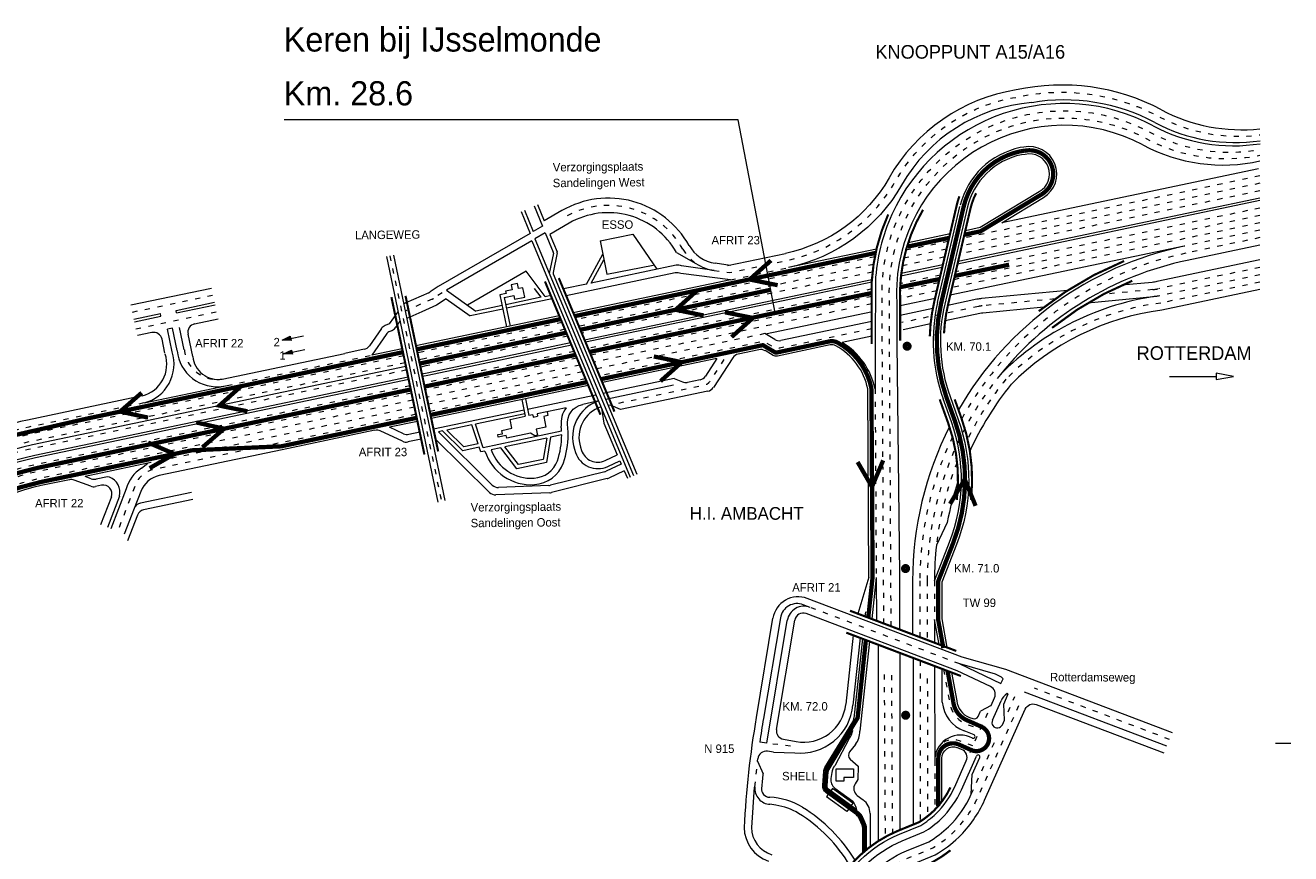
# Model space of a CAD drawing. Header units: metres. Extents: x 534 to 4800, y -2348 to -1467.
# Tile 7 of 7: x 4504 to 4800, y -1660 to -1467. Entities that reach past the tile are written whole.
import ezdxf

# ---------------------------------------------------------------- set-up
doc = ezdxf.new("R2010")
doc.units = ezdxf.units.M
doc.linetypes.add('ACAD_ISO03W100', pattern=[30, 12, -18])
doc.layers.get('0').update_dxf_attribs({"lineweight": 5})
for name, color, linetype, lineweight in [('deelstrepen', 8, 'ACAD_ISO03W100', 5), ('Kader', 7, 'Continuous', 5), ('Kunstwerk', 7, 'Continuous', 5), ('RW-MARK', 7, 'Continuous', 5), ('Spoorweg solid', 7, 'Continuous', 5), ('Strooi', 90, 'Continuous', 5), ('Strooi NIET', 10, 'Continuous', 5), ('Strooi niet strooien', 10, 'Continuous', 5), ('Strooi WEL', 90, 'Continuous', 5), ('Text', 7, 'Continuous', 5)]:
    doc.layers.add(name, color=color, linetype=linetype, lineweight=lineweight)

# ---------------------------------------------------------------- blocks, each defined once
blk = doc.blocks.new('Pijl 2')
at = {"layer": 'Strooi NIET'}
blk.add_hatch(color=256, dxfattribs=at).paths.add_polyline_path([(-0.25, 0), (-0.75, -2), (0.25, -2)])
blk.add_line((-0.25, -2), (-0.25, -5.09), dxfattribs=at)
blk.add_lwpolyline([(-0.75, -2), (-0.25, 0), (0.25, -2)], close=True, dxfattribs=at)
blk = doc.blocks.new('PIJL', base_point=(0, 0, -0.1))
at = {"color": 0}
for p, q in [((0, 0), (5.45, 0)), ((7.5, 0), (5.45, 0.375)), ((5.45, 0.375), (5.45, -0.375)), ((5.45, -0.375), (7.5, 0))]:
    blk.add_line(p, q, dxfattribs=at)
blk = doc.blocks.new('Pijl 1')
at = {"layer": 'Text', "xscale": 2, "yscale": 2, "zscale": 2, "rotation": 180}
blk.add_blockref('PIJL', (20, 0), dxfattribs=at)

msp = doc.modelspace()

# ---------------------------------------------------------------- linework, layer by layer
at = {"layer": 'deelstrepen', "linetype": 'ACAD_ISO03W100', "ltscale": 0.1}
for p, q in [((4792.87, -1503.53), (4723.06, -1518.19)), ((4792.87, -1501.8), (4723.49, -1516.37)), ((4792.87, -1505.27), (4722.64, -1520.01)), ((4792.87, -1509.31), (4721.65, -1524.26)), ((4792.87, -1512.77), (4720.8, -1527.9)), ((4792.87, -1511.04), (4721.22, -1526.08)), ((4792.87, -1514.51), (4775.14, -1518.23)), ((4792.87, -1516.24), (4775.49, -1519.89)), ((4719.5, -1518.94), (4709.54, -1521.02)), ((4719.92, -1517.11), (4710, -1519.2)), ((4589.23, -1520.48), (4601.29, -1577.92)), ((4702.72, -1520.72), (4632.8, -1535.4)), ((4719.07, -1520.76), (4709.18, -1522.83)), ((4702.41, -1522.52), (4633.47, -1536.99)), ((4702.18, -1524.3), (4634.13, -1538.58)), ((4668.97, -1526.08), (4682.49, -1523.24)), ((4718.08, -1525.01), (4708.69, -1526.98)), ((4792.87, -1524.93), (4769.46, -1529.84)), ((4792.87, -1526.66), (4769.67, -1531.53)), ((4528.95, -1533.64), (4547.83, -1529.68)), ((4599.14, -1530.61), (4592.81, -1533.42)), ((4601.45, -1529.11), (4599.43, -1530.45)), ((4702, -1528.24), (4635.63, -1542.17)), ((4701.99, -1529.97), (4636.29, -1543.76)), ((4717.23, -1528.65), (4708.62, -1530.46)), ((4529.77, -1537.56), (4548.65, -1533.59)), ((4701.99, -1531.7), (4636.95, -1545.36)), ((4629.52, -1536.09), (4596.93, -1542.93)), ((4630.18, -1537.68), (4597.28, -1544.59)), ((4630.85, -1539.27), (4597.63, -1546.25)), ((4676.96, -1538.69), (4637.62, -1546.95)), ((4596.93, -1542.93), (4595.68, -1543.19)), ((4632.34, -1542.86), (4597.16, -1550.24)), ((4551.12, -1550.81), (4584.98, -1543.7)), ((4597.28, -1544.59), (4596.03, -1544.85)), ((4633.01, -1544.45), (4597.51, -1551.9)), ((4597.63, -1546.25), (4596.38, -1546.51)), ((4633.67, -1546.04), (4597.86, -1553.56)), ((4634.33, -1547.64), (4598.21, -1555.22)), ((4635, -1549.23), (4598.56, -1556.88)), ((4702.78, -1551.6), (4703.05, -1595.7)), ((4722.6, -1615.93), (4687.59, -1602.7)), ((4713.31, -1615.15), (4713.35, -1652.77)), ((4704.91, -1618.37), (4705.13, -1656.41)), ((4706.61, -1618.53), (4706.83, -1655.54)), ((4715.01, -1619.34), (4715.05, -1651.57)), ((4771.73, -1633.61), (4740.1, -1621.64)), ((4725, -1636.67), (4729.93, -1625.65)), ((4683.01, -1635.14), (4678.32, -1634.62)), ((4674.64, -1644.71), (4675.26, -1638.71))]:
    msp.add_line(p, q, dxfattribs=at)
at = {"layer": 'deelstrepen', "linetype": 'ACAD_ISO03W100', "ltscale": 0.1, "flags": 128}
for points in [[(4665.11, -1523.91), (4668.62, -1524.41), (4682.14, -1521.57, 0.214293), (4707.52, -1503.1, -0.227242), (4736.1, -1483.36, -0.177344), (4769.03, -1487.83, 0.15517), (4792.87, -1492.2)], [(4704.84, -1606.49), (4704.47, -1541), (4704.48, -1531.63, -0.584824), (4767.06, -1491.56, 0.167983), (4792.88, -1495.63)], [(4706.55, -1607.14), (4706.17, -1541), (4706.18, -1531.53, -0.584861), (4766.26, -1493.06, 0.173141), (4792.87, -1496.98)], [(4701.99, -1537.56), (4680.44, -1542.1, -0.187348), (4679.01, -1541.87), (4677.33, -1540.88, 0.187072), (4675.9, -1540.65), (4638.28, -1548.54)], [(4592.46, -1543.87), (4505.09, -1562.21, 0.269012), (4456.78, -1605.66), (4452.24, -1619.69, -0.02685), (4450.89, -1623.22)], [(4592.81, -1545.53), (4505.44, -1563.87, 0.259154), (4459.12, -1604)], [(4667.39, -1544.76), (4664.01, -1549.94, -0.198904), (4662.75, -1550.8), (4640.83, -1555.4)], [(4593.15, -1547.19), (4505.79, -1565.52, 0.30868), (4457.82, -1615.47, -0.069689), (4454.6, -1625.68)], [(4593.94, -1550.92), (4506.57, -1569.26, 0.30868), (4461.64, -1616.04, -0.073219), (4457.84, -1627.81, -0.064982), (4451.74, -1636.96, -0.199736), (4422.48, -1651.39), (4415.61, -1651.83), (4239.13, -1663.14)], [(4594.63, -1554.24), (4507.27, -1572.58, 0.30868), (4464.96, -1616.63, -0.097645), (4463.72, -1626.97), (4463.65, -1627.27, -0.077339), (4456.04, -1639.74, -0.110433), (4439.53, -1652.26, -0.110965), (4424.02, -1654.67, -0.007197), (4422.71, -1654.77), (4415.82, -1655.08), (4263.57, -1664.71)], [(4594.29, -1552.58), (4506.92, -1570.92, 0.30868), (4463.3, -1616.34)], [(4531.62, -1554.9), (4504.74, -1560.54, 0.226598), (4459.25, -1595.31)], [(4595.33, -1557.56), (4534, -1570.43, 0.254299), (4529.63, -1574.14), (4525.47, -1584.95)], [(4718.83, -1617.24), (4720.21, -1624.72, 0.286127), (4724.25, -1630.02), (4727.44, -1631.23)], [(4688.64, -1699.48), (4692.12, -1690.32), (4697.92, -1675.03), (4698.58, -1673.27, -0.19745), (4710.77, -1661.23), (4716.12, -1659.04, 0.059027), (4721.17, -1655.25, 0.094518), (4726.86, -1647.09), (4737.16, -1624.06)], [(4725.7, -1635.11), (4722.55, -1633.92, 0.292859), (4718.01, -1634.88)]]:
    msp.add_lwpolyline(points, format="xyb", dxfattribs=at)
at = {"layer": 'deelstrepen', "linetype": 'ACAD_ISO03W100', "ltscale": 0.1}
for points in [[(4660.86, -1522.27, -0.115338), (4657.79, -1518.91, 0.417941), (4630.34, -1511.39)], [(4775.49, -1519.89, 0.218065), (4723.05, -1558.63, 0.218065)], [(4792.87, -1523.19), (4769.11, -1528.18, -0.027941), (4767.81, -1528.38), (4756.19, -1529.49)], [(4744.9, -1530.56), (4727.88, -1532.19, 0.027941), (4726.97, -1532.33), (4709.02, -1536.1)], [(4732.11, -1548.24, 0.172161), (4714.97, -1596.52), (4714.97, -1610.32)], [(4733.38, -1549.37, 0.055569), (4724.42, -1563.35, 0.055569)], [(4720.9, -1562.83, 0.111679), (4713.27, -1596.52), (4713.27, -1609.68)], [(4721.99, -1568.82, 0.06697), (4717.14, -1588.19)]]:
    msp.add_lwpolyline(points, format="xyb", dxfattribs=at)
for points in [[(4717.66, -1526.83), (4708.61, -1528.73)], [(4716.67, -1596.52), (4716.67, -1605.5)], [(4725.31, -1646.39), (4730.72, -1634.29)], [(4716.73, -1638.59), (4716.74, -1650.07)]]:
    msp.add_lwpolyline(points, dxfattribs=at)
at = {"layer": 'deelstrepen', "linetype": 'ACAD_ISO03W100', "ltscale": 0.1, "flags": 128}
for points in [[(4594.98, -1555.9), (4561.32, -1562.96), (4532.6, -1569)], [(4733.91, -1627.17), (4735.53, -1623.55)]]:
    msp.add_lwpolyline(points, dxfattribs=at)
at = {"layer": 'deelstrepen', "linetype": 'ACAD_ISO03W100', "ltscale": 0.1}
for centre, radius, start, end in [((4598.33, -1528.78), 2, 293.9526, 303.4837), ((4777.61, -1593.5), 62.48, 97.2965, 135.1491), ((4548.75, -1541.74), 7.67, 185.7121, 279.0569)]:
    msp.add_arc(centre, radius, start, end, dxfattribs=at)
at = {"layer": 'Kader', "color": 253}
msp.add_line((4796.53, -1634.47), (4800.06, -1634.47), dxfattribs=at)
at = {"layer": 'Kunstwerk', "const_width": 0.5}
for points in [[(4715.59, -1539.31, -0.050231), (4716.64, -1531.2), (4721.87, -1508.75, -0.029777), (4722.51, -1506.57)], [(4718.92, -1538.61, -0.044936), (4719.85, -1531.95), (4725.09, -1509.5, -0.062047), (4726.43, -1505.84)], [(4714.01, -1509.72, 0.148555), (4708.67, -1531.75), (4708.66, -1540.36)], [(4705.86, -1510.81, 0.091481), (4702, -1526.52), (4701.98, -1541.15)], [(4761.08, -1521.7, 0.072114), (4741.09, -1533.44, 0.072114)], [(4762.97, -1526.33, 0.072114), (4744.21, -1537.34, 0.072114)], [(4721.91, -1577.57, 0.116854), (4719.89, -1559.6), (4717.91, -1554.07)], [(4721.42, -1554.07), (4723, -1558.49, -0.114463), (4725.23, -1577.57)], [(4695.6, -1664.83, -0.139045), (4708.19, -1654.94), (4713.08, -1652.94, 0.053125), (4716.45, -1650.36, 0.087072), (4720.42, -1644.81, 0.087072)], [(4700.04, -1676.62), (4700.69, -1674.91, -0.237155), (4714.45, -1663.31), (4716.94, -1661.87, 0.035906), (4720.42, -1659.52, 0.035906)]]:
    msp.add_lwpolyline(points, format="xyb", dxfattribs=at)
for points in [[(4625.52, -1526.49), (4638.51, -1557.66)], [(4628.76, -1525.69), (4641.78, -1556.92)], [(4589.58, -1530.15), (4597.3, -1566.96)], [(4592.88, -1529.85), (4600.52, -1566.23)], [(4721.79, -1612.9), (4696.91, -1603.49)], [(4722.87, -1618.76), (4696.05, -1608.62)]]:
    msp.add_lwpolyline(points, dxfattribs=at)
at = {"layer": 'RW-MARK'}
for p, q in [((4792.52, -1500.14), (4732.42, -1512.75)), ((4792.87, -1507), (4722.21, -1521.83)), ((4619.91, -1510.12), (4622.04, -1515.24)), ((4620.69, -1509.79), (4622.78, -1514.82)), ((4622.98, -1508.83), (4624.95, -1513.56)), ((4623.76, -1508.51), (4625.35, -1512.31)), ((4629.49, -1509.91), (4625.35, -1512.31)), ((4717.42, -1531.39), (4722.65, -1508.93)), ((4792.87, -1507.58), (4722.07, -1522.44)), ((4631.19, -1512.86), (4626.67, -1515.47)), ((4622.04, -1515.24), (4600.51, -1527.69)), ((4624.95, -1513.56), (4622.78, -1514.82)), ((4625.6, -1515.11), (4623.15, -1516.53)), ((4625.6, -1515.11), (4627.47, -1519.61)), ((4626.67, -1515.47), (4628.36, -1519.52)), ((4638.4, -1517.01), (4646.05, -1515.4)), ((4646.05, -1515.4), (4651.74, -1523.63)), ((4622.42, -1516.98), (4602.49, -1528.51)), ((4622.42, -1516.98), (4645.46, -1572.24)), ((4623.15, -1516.53), (4646.23, -1571.89)), ((4638.4, -1517.01), (4640.02, -1524.75)), ((4703.11, -1518.9), (4682.49, -1523.24)), ((4775.14, -1518.23), (4720.37, -1529.72)), ((4792.87, -1517.98), (4775.84, -1521.56)), ((4588.4, -1520.65), (4600.46, -1578.1)), ((4590.06, -1520.31), (4602.12, -1577.75)), ((4627.5, -1519.9), (4626.53, -1524.63)), ((4628.38, -1519.82), (4627.44, -1524.39)), ((4635.25, -1527.09), (4639.05, -1520.13)), ((4636.34, -1526.87), (4639.32, -1521.41)), ((4668.86, -1522.73), (4665.34, -1522.23)), ((4668.27, -1522.75), (4681.79, -1519.91)), ((4621.14, -1524.06), (4607.39, -1532.01)), ((4625.57, -1530), (4621.14, -1524.06)), ((4627.47, -1524.69), (4647, -1571.54)), ((4656.03, -1524.47), (4630.48, -1529.83)), ((4656.24, -1522.69), (4636.34, -1526.87)), ((4640.02, -1524.75), (4650.87, -1522.65)), ((4668.97, -1526.08), (4657.3, -1524.62)), ((4718.51, -1523.19), (4708.84, -1525.21)), ((4718.65, -1522.58), (4708.91, -1524.62)), ((4528.6, -1531.98), (4547.48, -1528.02)), ((4600.51, -1527.69), (4598.61, -1528.95)), ((4619.1, -1526.95), (4617.58, -1527.27)), ((4617.58, -1527.27), (4617.83, -1528.47)), ((4619.35, -1528.16), (4619.1, -1526.95)), ((4620.31, -1527.95), (4619.35, -1528.16)), ((4620.77, -1530.12), (4620.31, -1527.95)), ((4624.65, -1530.19), (4623.1, -1528.11)), ((4635.25, -1527.09), (4629.82, -1528.24)), ((4668.97, -1526.08), (4632.14, -1533.81)), ((4702.03, -1526.07), (4634.8, -1540.18)), ((4702, -1526.65), (4684.25, -1530.38)), ((4702.85, -1526.52), (4702.78, -1541.16)), ((4598.32, -1529.11), (4592.95, -1531.5)), ((4602.39, -1530.53), (4600.11, -1532.04)), ((4602.39, -1530.53), (4608.01, -1534.55)), ((4602.49, -1528.51), (4609.34, -1533.4)), ((4616.43, -1529.33), (4614.97, -1529.64)), ((4614.97, -1529.64), (4616.53, -1537.08)), ((4615.96, -1530.22), (4618.2, -1529.75)), ((4615.96, -1530.22), (4617.36, -1536.91)), ((4617.83, -1528.47), (4616.31, -1528.79)), ((4616.31, -1528.79), (4616.43, -1529.33)), ((4624.65, -1530.19), (4616.32, -1531.94)), ((4627.2, -1530.52), (4616.49, -1532.77)), ((4618.2, -1529.75), (4618.38, -1530.62)), ((4618.38, -1530.62), (4620.77, -1530.12)), ((4625.57, -1530), (4626.87, -1529.72)), ((4684.25, -1530.38), (4635.02, -1540.71)), ((4716.81, -1530.47), (4708.67, -1532.18)), ((4792.87, -1528.39), (4769.89, -1533.22)), ((4529.3, -1535.31), (4535.51, -1534)), ((4539.16, -1533.24), (4548.18, -1531.34)), ((4539.28, -1533.82), (4548.31, -1531.93)), ((4591.11, -1533.56), (4589.02, -1536.41)), ((4596.7, -1533.55), (4593.17, -1535.12)), ((4600.11, -1532.04), (4596.7, -1533.55)), ((4615.66, -1532.94), (4608.01, -1534.55)), ((4615.49, -1532.11), (4609.34, -1533.4)), ((4702.14, -1533.55), (4677.14, -1538.8)), ((4707.87, -1531.42), (4707.86, -1540.04)), ((4529.42, -1535.89), (4535.63, -1534.59)), ((4543.52, -1536.41), (4549, -1535.26)), ((4589.02, -1536.41), (4588.11, -1536.79)), ((4591.58, -1535.79), (4590.44, -1537.35)), ((4628.86, -1534.49), (4595.33, -1541.53)), ((4701.99, -1535.83), (4680.71, -1540.3)), ((4533.52, -1538.43), (4530.11, -1539.14)), ((4536.58, -1543.27), (4535.89, -1539.97)), ((4538.32, -1537.42), (4537.14, -1537.67)), ((4538.24, -1542.92), (4537.14, -1537.67)), ((4539.42, -1542.67), (4538.32, -1537.42)), ((4541.11, -1542.51), (4540.01, -1537.25)), ((4587.22, -1537.5), (4584.42, -1541.53)), ((4588.33, -1538.88), (4584.98, -1543.7)), ((4589.58, -1538.02), (4589.22, -1538.17)), ((4679.29, -1540.06), (4676.96, -1538.69)), ((4701.99, -1539.29), (4695.07, -1540.75)), ((4583.18, -1542.35), (4578.67, -1543.3)), ((4592.11, -1542.21), (4584.98, -1543.7)), ((4631.51, -1540.87), (4597.98, -1547.91)), ((4631.73, -1541.4), (4598.1, -1548.46)), ((4675.61, -1542.44), (4670.73, -1543.46)), ((4707.86, -1541), (4708.47, -1594.98)), ((4549.95, -1549.32), (4578.67, -1543.3)), ((4665.77, -1544.5), (4638.95, -1550.13)), ((4665.77, -1544.5), (4663.1, -1548.6)), ((4669.47, -1544.33), (4664.93, -1551.28)), ((4593.5, -1548.84), (4506.13, -1567.18)), ((4597.98, -1547.91), (4596.73, -1548.17)), ((4598.1, -1548.46), (4596.84, -1548.72)), ((4593.62, -1549.4), (4506.25, -1567.74)), ((4531.7, -1554.89), (4551.12, -1550.81)), ((4635.66, -1550.82), (4620.93, -1553.92)), ((4655.73, -1549.21), (4639.14, -1552.69)), ((4655.59, -1550.77), (4639.73, -1554.1)), ((4655.73, -1549.21), (4657.68, -1549.99)), ((4661.83, -1549.46), (4658.84, -1550.09)), ((4531.27, -1553.25), (4504.39, -1558.9)), ((4620.93, -1553.92), (4598.9, -1558.54)), ((4620.1, -1554.09), (4620.92, -1557.98)), ((4620.93, -1553.92), (4621.76, -1557.87)), ((4637.46, -1553.05), (4621.46, -1556.4)), ((4637.76, -1554.51), (4634.35, -1555.23)), ((4663.67, -1552.14), (4643.2, -1556.44)), ((4720.65, -1559.33), (4718.72, -1553.97)), ((4620.63, -1556.58), (4599.43, -1561.03)), ((4620.8, -1557.41), (4609.25, -1559.83)), ((4622.66, -1557.68), (4621.76, -1557.87)), ((4622.66, -1557.68), (4622.78, -1558.21)), ((4630.46, -1556.05), (4623.67, -1557.47)), ((4623.67, -1557.47), (4623.78, -1558)), ((4626.19, -1557.83), (4625.23, -1558.03)), ((4626.01, -1556.98), (4626.19, -1557.83)), ((4638.72, -1556.09), (4639.28, -1559.64)), ((4640.83, -1555.4), (4640.32, -1555.51)), ((4643.2, -1556.44), (4640.83, -1555.4)), ((4595.68, -1559.22), (4589.16, -1560.58)), ((4592.42, -1562.09), (4589.16, -1560.58)), ((4608.42, -1560.01), (4602.56, -1561.24)), ((4609.86, -1564.45), (4608.42, -1560.01)), ((4611.06, -1565.37), (4609.25, -1559.83)), ((4617.34, -1558.73), (4620.92, -1557.98)), ((4617.78, -1560.83), (4617.34, -1558.73)), ((4622.78, -1558.21), (4623.78, -1558)), ((4625.76, -1560.54), (4623.48, -1561.02)), ((4625.23, -1558.03), (4625.76, -1560.54)), ((4639.28, -1559.64), (4642.45, -1567.07)), ((4592.21, -1563.87), (4586.98, -1561.45)), ((4596.55, -1563.37), (4593.46, -1564.02)), ((4596.2, -1561.7), (4593.67, -1562.24)), ((4612.52, -1575.82), (4599.93, -1563.4)), ((4601.57, -1561.44), (4600.57, -1561.65)), ((4613.19, -1574.09), (4600.57, -1561.65)), ((4606.26, -1566.07), (4601.57, -1561.44)), ((4606.53, -1565.15), (4602.56, -1561.24)), ((4629.41, -1561.52), (4611.06, -1565.37)), ((4614.48, -1562.31), (4615.55, -1562.09)), ((4614.6, -1562.89), (4614.48, -1562.31)), ((4616.43, -1562.5), (4614.6, -1562.89)), ((4615.39, -1561.33), (4617.78, -1560.83)), ((4615.55, -1562.09), (4615.39, -1561.33)), ((4625.96, -1563.11), (4616.09, -1565.18)), ((4616.57, -1563.15), (4616.43, -1562.5)), ((4622.1, -1561.99), (4616.57, -1563.15)), ((4623.13, -1562.57), (4622.1, -1561.99)), ((4623.78, -1562.43), (4623.13, -1562.57)), ((4623.48, -1561.02), (4623.78, -1562.43)), ((4625.96, -1563.11), (4625.13, -1568.11)), ((4626.85, -1562.92), (4625.87, -1568.82)), ((4629.43, -1562.38), (4626.85, -1562.92)), ((4610.13, -1565.26), (4606.26, -1566.07)), ((4609.86, -1564.45), (4606.53, -1565.15)), ((4610.49, -1566.36), (4610.13, -1565.26)), ((4611.47, -1566.15), (4610.49, -1566.36)), ((4615.17, -1565.37), (4612.93, -1565.84)), ((4618.97, -1570.27), (4615.17, -1565.37)), ((4619.32, -1569.33), (4616.09, -1565.18)), ((4532.6, -1569), (4517.9, -1572.08)), ((4531.11, -1570.17), (4532.6, -1569)), ((4625.87, -1568.82), (4618.97, -1570.27)), ((4625.13, -1568.11), (4619.32, -1569.33)), ((4643.38, -1569.24), (4639.87, -1570.87)), ((4643.04, -1568.45), (4643.38, -1569.24)), ((4519.33, -1572.62), (4517.9, -1572.08)), ((4523.12, -1572.14), (4520.44, -1572.7)), ((4523.59, -1572.27), (4523.12, -1572.14)), ((4639.51, -1570.99), (4626.8, -1574.16)), ((4640.08, -1572.6), (4627.04, -1575.85)), ((4644.09, -1570.78), (4640.44, -1572.48)), ((4644.05, -1570.8), (4644.82, -1572.52)), ((4514.22, -1572.85), (4507.61, -1574.24)), ((4519.2, -1574.38), (4515.33, -1572.94)), ((4521.76, -1574.16), (4520.31, -1574.47)), ((4527.48, -1575), (4523.88, -1584.33)), ((4527.48, -1575), (4523.88, -1584.33)), ((4626.39, -1574.22), (4614.67, -1574.67)), ((4524.04, -1576.84), (4521.5, -1583.42)), ((4525.92, -1576.68), (4523.09, -1584.03)), ((4542.76, -1575.82), (4530.82, -1578.32)), ((4543.1, -1577.48), (4531.59, -1579.9)), ((4626.63, -1575.91), (4614, -1576.39)), ((4529.37, -1579.56), (4527.05, -1585.56)), ((4530.13, -1581.14), (4527.82, -1587.13)), ((4719.66, -1582.86), (4717.14, -1588.19)), ((4716.67, -1596.52), (4720.24, -1587.42)), ((4701.35, -1595.65), (4698.78, -1604.2)), ((4703.05, -1595.7), (4702.01, -1605.42)), ((4703.05, -1595.7), (4703.11, -1605.84)), ((4708.47, -1594.98), (4708.52, -1607.88)), ((4687.59, -1602.7), (4685.97, -1602.08)), ((4723.2, -1614.34), (4686.92, -1600.62)), ((4680.61, -1605.16), (4676.67, -1628.73)), ((4722, -1617.52), (4686.65, -1604.16)), ((4674.99, -1628.45), (4678.87, -1605.24)), ((4677.43, -1634.49), (4682.23, -1605.78)), ((4679.7, -1631.23), (4683.97, -1605.7)), ((4717.75, -1611.38), (4716.68, -1605.51)), ((4697.63, -1609.22), (4695.91, -1625.38)), ((4699.27, -1609.84), (4697.6, -1625.56)), ((4699.82, -1610.04), (4697.84, -1628.63)), ((4701.45, -1610.66), (4699.22, -1631.66)), ((4703.47, -1611.43), (4703.47, -1657.4)), ((4708.55, -1613.35), (4708.55, -1654.79)), ((4711.66, -1614.52), (4711.66, -1653.52)), ((4730.99, -1618.36), (4722.6, -1615.93)), ((4722.6, -1615.93), (4732.24, -1620.5)), ((4733.35, -1617.27), (4723.2, -1614.34)), ((4718.51, -1624.88), (4718.51, -1617.12)), ((4732.24, -1620.5), (4732.73, -1619.39)), ((4772.4, -1632.04), (4733.35, -1617.27)), ((4732.24, -1620.49), (4732.14, -1620.45)), ((4733.93, -1622.95), (4733.7, -1622.86)), ((4771.06, -1635.17), (4737.72, -1622.56)), ((4729.93, -1625.65), (4727.46, -1627.01)), ((4733.04, -1629.11), (4732.88, -1625.31)), ((4697.38, -1631.67), (4691.95, -1640.63)), ((4725.95, -1632.48), (4723.65, -1631.61)), ((4677.43, -1634.49), (4675.78, -1634.25)), ((4681.32, -1633.53), (4684.33, -1634.07)), ((4696.7, -1633.4), (4693.33, -1639.75)), ((4698.19, -1634.76), (4696.82, -1636.49)), ((4725.6, -1633.26), (4724.85, -1632.97)), ((4678.97, -1636.57), (4677.62, -1636.37)), ((4678.97, -1636.57), (4683.99, -1636.69)), ((4675.26, -1638.71), (4675.34, -1638.1)), ((4675.26, -1638.71), (4676.55, -1641.63)), ((4693.66, -1643.36), (4693.66, -1640.49)), ((4693.66, -1640.49), (4697.7, -1640.49)), ((4696.95, -1638.19), (4698.82, -1639.88)), ((4697.71, -1640.49), (4697.71, -1642.49)), ((4698.82, -1639.88), (4698.78, -1643)), ((4691.76, -1641.1), (4691.52, -1644.45)), ((4692.65, -1641.33), (4692.44, -1642.69)), ((4695.44, -1643.36), (4693.66, -1643.36)), ((4697.71, -1642.49), (4695.44, -1642.49)), ((4695.44, -1642.49), (4695.44, -1643.36)), ((4698.78, -1643), (4698.14, -1643.97)), ((4698.78, -1643), (4698.78, -1643)), ((4725.31, -1646.39), (4725.51, -1641.77)), ((4674.51, -1644.78), (4673.83, -1654.18)), ((4691.83, -1646.41), (4691.41, -1646.98)), ((4698.53, -1650.09), (4691.86, -1645.2)), ((4692.84, -1645.04), (4692.42, -1645.61)), ((4697.57, -1648.51), (4692.84, -1645.04)), ((4693.38, -1644.97), (4697.54, -1648.02)), ((4698.62, -1646.7), (4699.97, -1647.69)), ((4679.57, -1648.97), (4678.18, -1648.76)), ((4696.14, -1650.46), (4691.41, -1646.98)), ((4697.57, -1648.51), (4697.15, -1649.08)), ((4696.56, -1649.89), (4696.14, -1650.46)), ((4701.61, -1650.92), (4701.61, -1658.7))]:
    msp.add_line(p, q, dxfattribs=at)
for points in [[(4735.84, -1481.68, 0.227229), (4706.05, -1502.26, -0.214322), (4681.79, -1519.91)], [(4739.44, -1484.67, 0.248476), (4708.99, -1503.94, -0.214268), (4682.49, -1523.24)], [(4767.85, -1490.06, 0.432232), (4706.71, -1510.82, 0.432232)], [(4765.47, -1494.56, 0.549087), (4707.86, -1527.19, 0.4032)], [(4732.42, -1512.75), (4742.23, -1506.82, 0.847009), (4737.57, -1495.1), (4736.73, -1495.19, 0.287587), (4722.73, -1508.63)], [(4723.91, -1514.54), (4727.38, -1513.81), (4741.17, -1505.47, 0.865889), (4737.93, -1496.76), (4737.07, -1496.85, 0.292112), (4724.31, -1509.31), (4719.07, -1531.77, 0.144304), (4720.32, -1553.39), (4722.25, -1558.76, -0.181352), (4721.82, -1588.04), (4718.37, -1596.84), (4718.37, -1605.36), (4719.61, -1612.08)], [(4775.14, -1518.23, 0.213213), (4722.29, -1556.52, 0.213213)], [(4775.84, -1521.56, 0.172161), (4732.11, -1548.24, 0.172161)], [(4792.87, -1521.46), (4768.76, -1526.52, -0.027941), (4767.65, -1526.69), (4760.55, -1527.36)], [(4747.85, -1528.57), (4727.72, -1530.5, 0.027941), (4726.62, -1530.66), (4719.82, -1532.09)], [(4769.46, -1529.84, -0.027941), (4767.98, -1530.07), (4752.55, -1531.54)], [(4742.25, -1532.52), (4728.04, -1533.88, 0.027941), (4727.32, -1533.99), (4719.18, -1535.7)], [(4701.35, -1595.65), (4701.08, -1551.6, 0.218884), (4693.63, -1541.55, 0.179368), (4692.25, -1541.34), (4679.92, -1543.95, -0.187348), (4678.91, -1543.78), (4677.04, -1542.67)], [(4734.65, -1550.51, 0.063116), (4724.97, -1566.16, 0.063116)], [(4638.03, -1554.42, 0.408496), (4632.43, -1565.72), (4632.67, -1566.47, 0.449212), (4640.21, -1569.75), (4643.04, -1568.45)], [(4611.47, -1566.15, 0.347827), (4623.06, -1573.99, 0.301963), (4629.84, -1568.9, 0.083634), (4630.93, -1562.37), (4630.91, -1561.45, 0.016373), (4630.8, -1560.15, -0.387153), (4634.35, -1555.23)], [(4638.61, -1555.81, 0.411985), (4633.85, -1565.25), (4634.1, -1566.01, 0.449212), (4639.58, -1568.39), (4642.45, -1567.07)], [(4504.39, -1558.9, 0.1994), (4461.32, -1588.4), (4459.25, -1595.31, 0.040116), (4455.18, -1605.14), (4450.61, -1619.22, -0.024392), (4449.45, -1622.27)], [(4720.18, -1560.43, 0.117559), (4711.57, -1596.52), (4711.57, -1609.04)], [(4612.95, -1565.84, 0.343845), (4622.96, -1572.49, 0.302255), (4628.43, -1568.4, 0.083551), (4629.43, -1562.37)], [(4506.13, -1567.18, 0.30868), (4459.47, -1615.78, -0.058853), (4456.82, -1624.84, -0.058853)], [(4506.25, -1567.74, 0.30868), (4460.01, -1615.89, -0.058565), (4457.35, -1625.03, -0.058565)], [(4507.61, -1574.24, 0.30868), (4466.64, -1616.92, -0.097645), (4465.4, -1627.25)], [(4722.19, -1573.19, 0.034193), (4719.66, -1582.86)], [(4717.14, -1588.19, 0.02787), (4716.67, -1596.52)], [(4720.68, -1617.94), (4721.9, -1624.56, 0.286127), (4724.85, -1628.43)], [(4729.93, -1625.65), (4730.74, -1623.83, 0.407891), (4729.77, -1621.21), (4722, -1617.52)], [(4691.31, -1697.24), (4693.71, -1690.92), (4699.51, -1675.63), (4700.16, -1673.91, -0.197042), (4711.42, -1662.81), (4716.88, -1660.57, 0.060153), (4722.35, -1656.47, 0.094605), (4728.41, -1647.78), (4737.94, -1626.48, -0.397053), (4740.47, -1625.42), (4770.39, -1636.73)], [(4724.85, -1628.43), (4725.66, -1628.73, 0.397053), (4726.92, -1628.21), (4727.46, -1627.01)], [(4699.91, -1660.09), (4699.91, -1654.45, 0.101325), (4699.75, -1653.66), (4699.07, -1652.08, 0.134253), (4698.42, -1651.25), (4691.34, -1646.06, -0.258388), (4690.52, -1644.3), (4690.76, -1641.07, -0.118524), (4691.05, -1640.18), (4697.56, -1629.45)], [(4690.53, -1682.53), (4693.94, -1673.52), (4694.64, -1671.69, -0.198295), (4709.16, -1657.3), (4714.23, -1655.22, 0.055659), (4718.22, -1652.19, 0.094246), (4722.98, -1645.35), (4726.5, -1637.47)], [(4691.44, -1670.82), (4691.44, -1675.33), (4692.35, -1672.92), (4693.06, -1671.06, -0.198579), (4708.52, -1655.73), (4713.46, -1653.7, 0.054023), (4717.04, -1650.97, 0.094106), (4721.43, -1644.66), (4724.14, -1638.6, 0.431585), (4723.02, -1635.92), (4721.95, -1635.51)], [(4718.42, -1648.1), (4718.43, -1637.94, -0.524452), (4721.95, -1635.51)], [(4686.89, -1699.31), (4690.53, -1689.72), (4696.33, -1674.43), (4697.01, -1672.64, -0.197815), (4710.13, -1659.66), (4715.37, -1657.51, 0.057786), (4719.99, -1654.03, 0.094421), (4725.31, -1646.39)]]:
    msp.add_lwpolyline(points, format="xyb", dxfattribs=at)
for points in [[(4710.55, -1517.34), (4720.35, -1515.29)], [(4716.3, -1532.83), (4708.67, -1534.43)], [(4715.78, -1536.41), (4709.37, -1537.76)], [(4707.86, -1540.04), (4707.86, -1541)], [(4702.78, -1540.31), (4702.78, -1551.6)], [(4585.73, -1561.3), (4563.98, -1565.87), (4535.25, -1571.9)], [(4732.88, -1625.31), (4733.93, -1622.95)], [(4730.25, -1629.1), (4732.29, -1624.53)], [(4732.58, -1630.14), (4733.04, -1629.11)], [(4725.51, -1641.77), (4727.28, -1637.82)]]:
    msp.add_lwpolyline(points, dxfattribs=at)
at = {"layer": 'RW-MARK', "flags": 128}
for points in [[(4716.68, -1605.51), (4716.69, -1610.97)], [(4716.69, -1616.43), (4716.73, -1638.59)]]:
    msp.add_lwpolyline(points, dxfattribs=at)
at = {"layer": 'RW-MARK'}
for centre, radius, start, end in [((4746.46, -1530.53), 49.99, 62.1441, 102.2691), ((4747.04, -1529.2), 45.17, 62.0009, 99.6865), ((4788.61, -1451.02), 40, 241.9793, 276.1176), ((4787.04, -1454), 40, 241.9793, 278.3911), ((4786.64, -1454.76), 40, 241.9793, 278.9724), ((4784.26, -1459.25), 40, 241.9793, 282.4303), ((4747.34, -1529.13), 44.57, 155.7366, 176.6442), ((4627.01, -1519.8), 0.5, 348.3624, 22.6295), ((4627.89, -1519.72), 0.5, 348.3624, 22.6295), ((4627.93, -1524.49), 0.5, 168.3624, 202.6295), ((4656.44, -1526.43), 2, 64.67, 101.8534), ((4656.65, -1524.65), 2, 64.67, 101.8534), ((4746.79, -1529.19), 38.98, 177.0525, 183.2835), ((4597.51, -1527.28), 2, 293.9526, 303.4837), ((4777.61, -1593.5), 64.18, 97.2965, 135.1491), ((4593.76, -1533.32), 2, 113.9526, 130.136), ((4756.37, -1540.46), 40, 166.8811, 199.7264), ((4777.61, -1593.5), 60.78, 97.2965, 135.1491), ((4588.86, -1538.64), 2, 112.1662, 145.2076), ((4533.93, -1540.39), 2, 11.8534, 101.8534), ((4589.97, -1540.02), 2, 112.1662, 145.2076), ((4588.83, -1536.17), 2, 292.1662, 323.7748), ((4680.3, -1538.34), 2, 239.4697, 281.8534), ((4529.33, -1545.82), 9.37, 284.65, 17.9948), ((4548.75, -1541.74), 9.37, 185.7121, 279.0569), ((4582.77, -1540.39), 2, 281.8631, 325.2076), ((4676.02, -1544.4), 2, 59.4697, 101.8534), ((4686.46, -1555.03), 16.67, 11.8534, 58.8978), ((4529.33, -1545.83), 7.67, 284.65, 17.9948), ((4549.01, -1543.42), 5.97, 185.7121, 279.0569), ((4671.14, -1545.42), 2, 101.8534, 146.8516), ((4661.42, -1547.51), 2, 281.8534, 326.8516), ((4658.42, -1548.13), 2, 248.2737, 281.8534), ((4663.25, -1550.19), 2, 281.8534, 326.8516), ((4611.01, -1562.4), 18.42, 2.7576, 6.5097), ((4682.99, -1572.83), 40, 338.6105, 19.7264), ((4586.14, -1563.26), 2, 65.1134, 101.8534), ((4593.26, -1560.28), 2, 245.1134, 281.8534), ((4593.05, -1562.06), 2, 245.1134, 281.8534), ((4520.03, -1570.74), 2, 249.5497, 281.8534), ((4522.41, -1575.72), 3.64, 344.6654, 71.0457), ((4535.36, -1577.14), 8.16, 121.3688, 164.7335), ((4639.03, -1569.05), 2, 284.0005, 294.8498), ((4639.6, -1570.66), 2, 284.0005, 294.8498), ((4514.63, -1574.81), 2, 69.5497, 101.8534), ((4519.9, -1572.51), 2, 249.5497, 281.8534), ((4522.17, -1576.12), 2, 338.9248, 101.8534), ((4614.6, -1572.67), 2, 225.4142, 272.1781), ((4626.31, -1572.22), 2, 272.1781, 284.0005), ((4531.23, -1580.28), 2, 101.8534, 158.9248), ((4613.93, -1574.39), 2, 225.4142, 272.1781), ((4626.55, -1573.91), 2, 272.1781, 284.0005), ((4532, -1581.85), 2, 101.8534, 158.9248), ((4684.79, -1606.23), 6, 69.2839, 170.4984), ((4684.56, -1605.82), 4, 69.2839, 170.4984), ((4686.18, -1606.44), 4, 69.2839, 170.4984), ((4685.94, -1606.03), 2, 69.2839, 170.4984), ((4729.88, -1622.2), 4, 44.6528, 73.9008), ((4735.94, -1626.17), 4, 124.1842, 155.9066), ((4685.34, -1624.46), 12.31, 263.714, 354.856), ((4686.08, -1624.34), 9.89, 259.8372, 353.9313), ((4726.48, -1624.13), 8, 185.4149, 249.2839), ((4885.02, -1664.81), 213.16, 170.1795, 177.1494), ((4885.02, -1664.8), 211.46, 170.1795, 171.6949), ((4695.85, -1628.42), 2, 328.7404, 353.9313), ((4681.67, -1631.56), 2, 170.4984, 259.8372), ((4693.52, -1630.87), 4.07, 321.5668, 351.3605), ((4693.65, -1628.7), 4.77, 321.5668, 324.6625), ((4694.45, -1631.79), 4.77, 321.5668, 1.6428), ((4731.41, -1629.62), 1.27, 155.9066, 335.9066), ((4722.73, -1638.58), 6, 69.2839, 180.084), ((4725.77, -1632.87), 0.426, 245.9066, 65.9066), ((4677.32, -1638.34), 2, 81.4767, 172.8804), ((4697.79, -1637.27), 1.24, 141.5668, 227.7873), ((4726.89, -1637.65), 0.425, 335.9066, 155.9066), ((4692.61, -1641.16), 0.848, 141.5668, 175.778), ((4696.15, -1641.89), 3.55, 142.8628, 170.8596), ((4885.02, -1664.8), 209.76, 173.6573, 174.5675), ((4694.77, -1643.06), 2.36, 170.8596, 233.8459), ((4678.33, -1645.06), 3.7, 174.5675, 267.6555), ((4678.2, -1645.13), 2, 174.5675, 267.6555), ((4692.36, -1644.52), 0.848, 175.778, 233.7286), ((4699.8, -1645.08), 2, 146.3166, 233.8459), ((4677.47, -1662.94), 15.83, 58.3016, 87.6555), ((4677.47, -1662.94), 14.13, 58.3016, 81.4362), ((4665.9, -1681.67), 37.84, 31.6448, 58.3016), ((4693.63, -1651.15), 5.01, 12.1636, 38.6471), ((4697.61, -1650.92), 4, 0, 53.8459), ((4665.9, -1681.67), 36.15, 30.8528, 58.3016), ((4680.6, -1654.07), 8.47, 180.9452, 250.731), ((4680.65, -1654.05), 6.83, 181.0898, 252.3583)]:
    msp.add_arc(centre, radius, start, end, dxfattribs=at)
at = {"layer": 'Spoorweg solid'}
for p, q in [((4656.31, -1519.74), (4660.86, -1522.27)), ((4665.11, -1523.91), (4657.51, -1522.84)), ((4535.63, -1534.59), (4535.51, -1534)), ((4539.28, -1533.82), (4539.16, -1533.24)), ((4543.07, -1544.02), (4541.97, -1538.78)), ((4530.89, -1575.61), (4529.37, -1579.56)), ((4700.48, -1604.84), (4700.63, -1603.73))]:
    msp.add_line(p, q, dxfattribs=at)
for centre, radius, start, end in [((4640.35, -1528.7), 21.7, 29.3107, 120.0389), ((4640.35, -1528.7), 18.3, 29.3107, 120.0389), ((4666.51, -1514.01), 8.3, 209.3107, 261.9451), ((4666.51, -1514.01), 10, 235.6279, 261.9451), ((4543.93, -1538.37), 2, 101.8534, 191.8534), ((4635.27, -1559.64), 6, 143.2631, 186.5097), ((4536.49, -1577.77), 6, 101.8534, 158.9248)]:
    msp.add_arc(centre, radius, start, end, dxfattribs=at)
at = {"layer": 'Strooi', "const_width": 1}
for points in [[(4662.67, -1534.44), (4656.09, -1533.11), (4661.1, -1528.65)], [(4667.63, -1533.69), (4674.2, -1535.02), (4669.19, -1539.48)], [(4555.87, -1556.85), (4549.3, -1555.52), (4554.31, -1551.06)], [(4543.88, -1559.46), (4550.43, -1560.92), (4545.33, -1565.28)]]:
    msp.add_lwpolyline(points, dxfattribs=at)
at = {"layer": 'Strooi NIET', "linetype": 'ACAD_ISO03W100', "ltscale": 0.1, "const_width": 1, "flags": 128}
for points in [[(4723.68, -1515.56), (4727.45, -1514.76), (4741.6, -1506.21, 0.86061), (4737.79, -1495.92), (4736.94, -1496.01, 0.292782), (4723.48, -1509.12), (4718.25, -1531.58, 0.144304), (4719.52, -1553.68), (4721.45, -1559.05, -0.181352), (4721.03, -1587.73), (4717.52, -1596.68), (4717.52, -1605.43), (4718.77, -1612.23)], [(4702.2, -1595.65), (4701.93, -1551.51, 0.220322), (4694.04, -1540.8, 0.179368), (4692.08, -1540.51), (4679.75, -1543.11, -0.187348), (4679.34, -1543.05), (4676.52, -1541.38), (4638.61, -1549.34)], [(4592.28, -1543.03), (4518.35, -1558.55), (4500.32, -1562.68, 0.222668), (4459, -1598.53, -0.002937), (4450.34, -1622.58, -0.059392)], [(4595.5, -1558.38), (4563.8, -1565.04), (4542.83, -1565.98), (4507.44, -1573.41, 0.308156), (4465.81, -1616.67, -0.096463), (4464.54, -1627.2), (4464.46, -1627.53)], [(4725.27, -1636.07, 1), (4727.7, -1630.63), (4724.55, -1629.22, -0.284214), (4721.06, -1624.68), (4719.75, -1617.58)]]:
    msp.add_lwpolyline(points, format="xyb", dxfattribs=at)
for points in [[(4710.41, -1518.34), (4720.11, -1516.3)], [(4702.9, -1519.82), (4632.47, -1534.6)], [(4734.16, -1522.57), (4721.43, -1525.19)], [(4717.87, -1525.93), (4708.64, -1527.83)], [(4701.99, -1529.2), (4679.36, -1533.86)], [(4629.19, -1535.29), (4595.51, -1542.36)], [(4635.33, -1550.03), (4598.73, -1557.71)]]:
    msp.add_lwpolyline(points, dxfattribs=at)
at = {"layer": 'Strooi niet strooien', "const_width": 1}
for points in [[(4679.98, -1527.36), (4673.41, -1526.03), (4678.42, -1521.57)], [(4650.99, -1544.03), (4657.56, -1545.36), (4652.55, -1549.82)], [(4532.63, -1558.33), (4526.07, -1556.92), (4531.13, -1552.52)], [(4532.64, -1564.17), (4538.8, -1566.83), (4532.98, -1570.16)], [(4704.68, -1568.33), (4702.06, -1574.51), (4698.69, -1568.71)], [(4720.33, -1578.52), (4723.76, -1572.75), (4726.31, -1578.96)]]:
    msp.add_lwpolyline(points, dxfattribs=at)
at = {"layer": 'Strooi WEL', "color": 0}
for p, q in [((4670.7, -1488.65), (4564.45, -1488.65)), ((4679.36, -1533.86), (4670.7, -1488.65))]:
    msp.add_line(p, q, dxfattribs=at)
at = {"layer": 'Strooi WEL', "const_width": 1}
for points in [[(4678.23, -1528.46), (4633.96, -1537.75)], [(4630.51, -1538.48), (4596.21, -1545.68)], [(4702.2, -1595.62), (4701.19, -1605.11)]]:
    msp.add_lwpolyline(points, dxfattribs=at)
at = {"layer": 'Strooi WEL', "const_width": 1, "flags": 128}
for points in [[(4679.36, -1533.86), (4635.96, -1542.97)], [(4632.67, -1543.66), (4597.34, -1551.07)]]:
    msp.add_lwpolyline(points, dxfattribs=at)
at = {"layer": 'Strooi WEL', "ltscale": 0.1, "flags": 128}
msp.add_lwpolyline([(4592.98, -1546.35), (4505.61, -1564.69, 0.30868), (4456.98, -1615.33, -0.060164), (4454.43, -1624.01, -0.060164)], format="xyb", dxfattribs=at)
at = {"layer": 'Strooi WEL', "const_width": 1, "flags": 128}
msp.add_lwpolyline([(4594.11, -1551.75), (4506.74, -1570.09, 0.30868), (4462.48, -1616.18, -0.058225), (4459.68, -1625.84, -0.058225)], format="xyb", dxfattribs=at)
at = {"layer": 'Strooi WEL', "const_width": 1}
for points in [[(4700.63, -1610.35), (4698.7, -1628.54), (4691.48, -1640.44, 0.118524), (4691.26, -1641.11), (4691.02, -1644.33, 0.258388), (4691.63, -1645.65), (4698.71, -1650.85, -0.134253), (4699.53, -1651.88), (4700.21, -1653.46, -0.101325), (4700.41, -1654.45), (4700.41, -1659.66)], [(4717.57, -1649.16), (4717.58, -1637.94, -0.524452), (4722.25, -1634.72), (4725.27, -1636.07)]]:
    msp.add_lwpolyline(points, format="xyb", dxfattribs=at)
at = {"layer": 'Text', "linetype": 'Continuous', "const_width": 1.02, "flags": 128}
for points in [[(4709.73, -1541.63, 1), (4710.83, -1541.63, 1)], [(4709.36, -1593.63, 1), (4710.46, -1593.63, 1)], [(4709.94, -1627.39, 1), (4709.94, -1628.49, 1)]]:
    msp.add_lwpolyline(points, format="xyb", close=True, dxfattribs=at)

# ---------------------------------------------------------------- block references
at = {"layer": 'Strooi WEL', "rotation": 101.142958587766}
for p in [(4563.98, -1539.94), (4564.3, -1543.17)]:
    msp.add_blockref('Pijl 2', p, dxfattribs=at)
at = {"layer": 'Text', "linetype": 'Continuous', "rotation": 180}
msp.add_blockref('Pijl 1', (4791.7, -1548.7), dxfattribs=at)

# ---------------------------------------------------------------- texts
at = {"layer": 'Text', "linetype": 'Continuous'}
for s, height, p in [('Keren bij IJsselmonde', 5.6518, (4564.4, -1472.72)), ('KNOOPPUNT A15/A16', 3.1791, (4702.85, -1474.38)), ('Km. 28.6', 5.652, (4564.4, -1485.31)), ('ESSO', 1.978, (4638.83, -1514.17)), ('AFRIT 23', 1.978, (4664.5, -1517.82)), ('AFRIT 22', 1.978, (4543.64, -1541.92)), ('2', 1.98, (4561.99, -1541.67)), ('1', 1.98, (4563.35, -1544.79)), ('KM. 70.1', 1.978, (4719.39, -1542.7)), ('ROTTERDAM', 3.179, (4763.99, -1544.82)), ('AFRIT 23', 1.978, (4581.95, -1567.35)), ('AFRIT 22', 1.978, (4506.18, -1579.33)), ('H.I. AMBACHT', 2.9672, (4659.4, -1582.22)), ('KM. 71.0', 1.978, (4721.28, -1594.55)), ('AFRIT 21', 1.978, (4683.4, -1599.02)), ('TW 99', 1.978, (4723.3, -1602.62)), ('KM. 72.0', 1.978, (4681.11, -1626.84)), ('N 915', 1.978, (4662.8, -1636.75))]:
    msp.add_text(s, height=height, dxfattribs=at).set_placement(p)
for s, height, rotation, p in [('Verzorgingsplaats', 1.9781, 0.5621, (4627.36, -1500.77)), ('Sandelingen West', 1.9781, 0.5621, (4627.36, -1504.45)), ('LANGEWEG', 1.978, 0.5621, (4581.06, -1516.63)), ('Verzorgingsplaats', 1.9781, 0.5621, (4608.14, -1580.3)), ('Sandelingen Oost', 1.9781, 0.5621, (4608.14, -1583.98)), ('Rotterdamseweg', 1.9781, 359.8138, (4743.72, -1620)), ('SHELL', 1.978, 359.8138, (4681.01, -1643.16))]:
    msp.add_text(s, height=height, rotation=rotation, dxfattribs=at).set_placement(p)

doc.saveas('drawing.dxf')
